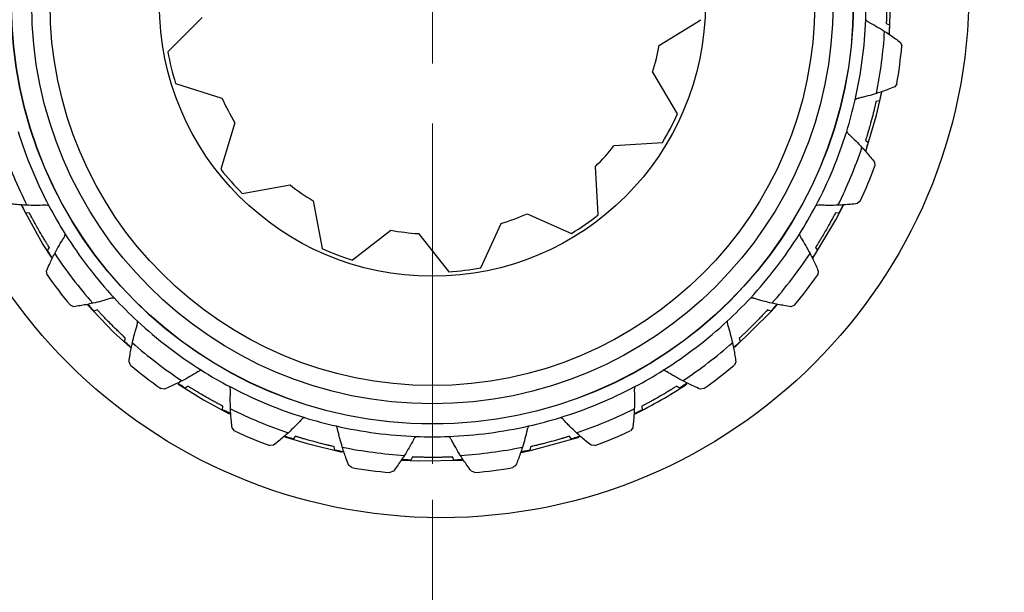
# Model space of a CAD drawing. Header units: inches. Extents: x 0.6 to 16.3, y 0.2 to 11.5.
# Tile 6 of 19: x 3.803 to 4.877, y 6.842 to 7.467. Entities that reach past the tile are written whole.
import ezdxf

# ---------------------------------------------------------------- set-up
doc = ezdxf.new("R2010")
doc.units = ezdxf.units.IN
doc.header["$MEASUREMENT"] = 0
doc.styles.add('SLDTEXTSTYLE0', font='TXT', dxfattribs={"width": 0.75})
doc.dimstyles.new('SLDDIMSTYLE0', dxfattribs={"dimtxt": 0.137795, "dimasz": 0.14, "dimexe": 0, "dimexo": 0.0625, "dimgap": 0.034449, "dimtad": 0, "dimtih": 1, "dimtoh": 1, "dimdec": 1, "dimlfac": 1.5, "dimrnd": 1e-09, "dimzin": 12, "dimdsep": 46, "dimtxsty": 'SLDTEXTSTYLE0', "dimblk1": 'CLOSED', "dimblk2": 'CLOSED', "dimsah": 1, "dimcen": 0.09, "dimadec": 0, "dimazin": 3, "dimtfac": 1, "dimtdec": 1, "dimtofl": 0, "dimtmove": 0, "dimatfit": 3, "dimldrblk": 'CLOSED', "dimfxl": 0, "dimfrac": 2, "dimtolj": 1, "dimtzin": 12, "dimarcsym": 0})
doc.dimstyles.new('SLDDIMSTYLE1', dxfattribs={"dimtxt": 0.137795, "dimasz": 0.14, "dimexe": 0, "dimexo": 0.0625, "dimgap": 0.034449, "dimtad": 0, "dimdec": 1, "dimlfac": 1.5, "dimrnd": 1e-09, "dimzin": 12, "dimdsep": 46, "dimtxsty": 'SLDTEXTSTYLE0', "dimblk1": 'CLOSED', "dimblk2": 'CLOSED', "dimsah": 1, "dimcen": 0.09, "dimadec": 0, "dimazin": 3, "dimtfac": 1, "dimtdec": 1, "dimtofl": 0, "dimtmove": 0, "dimatfit": 3, "dimldrblk": 'CLOSED', "dimfxl": 0, "dimfrac": 2, "dimtolj": 1, "dimtzin": 12, "dimarcsym": 0})
doc.dimstyles.new('SLDDIMSTYLE2', dxfattribs={"dimtxt": 0.137795, "dimasz": 0.14, "dimexe": 0, "dimexo": 0.0625, "dimgap": 0.034449, "dimtad": 0, "dimdec": 1, "dimlfac": 1.5, "dimrnd": 1e-09, "dimzin": 12, "dimdsep": 46, "dimtxsty": 'SLDTEXTSTYLE0', "dimblk1": 'CLOSED', "dimblk2": 'CLOSED', "dimsah": 1, "dimcen": 0.09, "dimadec": 0, "dimazin": 3, "dimtfac": 1, "dimtdec": 1, "dimtmove": 0, "dimatfit": 0, "dimldrblk": 'CLOSED', "dimfxl": 0, "dimfrac": 2, "dimtolj": 1, "dimtzin": 12, "dimarcsym": 0})

# ---------------------------------------------------------------- blocks, each defined once
blk = doc.blocks.new('_Closed')
at = {"color": 0, "linetype": 'ByBlock', "lineweight": -2}
for p, q in [((-1, 0.166667), (0, 0)), ((-1, 0.166667), (-1, -0.166667)), ((0, 0), (-1, -0.166667)), ((0, 0), (-1, 0))]:
    blk.add_line(p, q, dxfattribs=at)
blk = doc.blocks.new('_D')
at = {"color": 7, "linetype": 'Continuous', "lineweight": 0}
for p, q in [((3.8435, 9.5384), (1.2704, 9.5384)), ((1.3098, 9.5384), (1.3098, 9.1017)), ((1.1571, 9.0737), (1.1151, 9.0737)), ((1.1151, 9.0737), (1.1151, 8.8549)), ((1.4625, 9.0737), (1.5045, 9.0737)), ((1.5045, 9.0737), (1.5045, 8.8549)), ((1.1151, 8.8549), (1.1571, 8.8549)), ((1.5045, 8.8549), (1.4625, 8.8549)), ((1.3098, 4.6687), (1.3098, 8.6488)), ((3.0076, 4.6687), (1.2704, 4.6687))]:
    blk.add_line(p, q, dxfattribs=at)
at = {"color": 7, "linetype": 'Continuous', "lineweight": 18, "xscale": 0.14, "yscale": 0.14}
for p, rotation in [((1.3098, 9.5384), 90.0000000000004), ((1.3098, 4.6687), 270.0000000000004)]:
    blk.add_blockref('_Closed', p, dxfattribs=dict(at, rotation=rotation))
at = {"color": 7, "linetype": 'Continuous', "lineweight": 18, "char_height": 0.1378, "attachment_point": 1, "style": 'SLDTEXTSTYLE0'}
for s, insert in [('186', (1.1571, 9.0326)), ('7.3', (1.1825, 8.8264))]:
    blk.add_mtext(s, dxfattribs=dict(at, insert=insert))
blk = doc.blocks.new('_D_1')
at = {"color": 7, "linetype": 'Continuous', "lineweight": 0}
for p, q in [((2.1998, 7.039), (2.1998, 3.1911)), ((5.0865, 4.9101), (5.0865, 3.1911)), ((3.3243, 3.429), (3.2823, 3.429)), ((3.2823, 3.429), (3.2823, 3.2102)), ((3.6297, 3.429), (3.6717, 3.429)), ((3.6717, 3.429), (3.6717, 3.2102)), ((2.1998, 3.2305), (3.1615, 3.2305)), ((5.0865, 3.2305), (3.7926, 3.2305)), ((3.2823, 3.2102), (3.3243, 3.2102)), ((3.6717, 3.2102), (3.6297, 3.2102))]:
    blk.add_line(p, q, dxfattribs=at)
at = {"color": 7, "linetype": 'Continuous', "lineweight": 18, "xscale": 0.14, "yscale": 0.14, "rotation": 180.0000000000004}
blk.add_blockref('_Closed', (2.1998, 3.2305), dxfattribs=at)
at = {"color": 7, "linetype": 'Continuous', "lineweight": 18, "xscale": 0.14, "yscale": 0.14}
blk.add_blockref('_Closed', (5.0865, 3.2305), dxfattribs=at)
at = {"color": 7, "linetype": 'Continuous', "lineweight": 18, "char_height": 0.1378, "attachment_point": 1, "style": 'SLDTEXTSTYLE0'}
for s, insert in [('110', (3.3243, 3.3878)), ('4.3', (3.3497, 3.1817))]:
    blk.add_mtext(s, dxfattribs=dict(at, insert=insert))
blk = doc.blocks.new('_D_3')
at = {"color": 7, "linetype": 'Continuous', "lineweight": 0}
for p, q in [((4.2531, 6.9428), (4.2531, 4.3599)), ((5.0865, 4.9101), (5.0865, 4.3599)), ((4.5218, 4.5977), (4.4798, 4.5977)), ((4.4798, 4.5977), (4.4798, 4.379)), ((4.7254, 4.5977), (4.7674, 4.5977)), ((4.7674, 4.5977), (4.7674, 4.379)), ((4.2531, 4.3993), (4.0031, 4.3993)), ((5.0865, 4.3993), (5.3365, 4.3993)), ((4.4798, 4.379), (4.5218, 4.379)), ((4.7674, 4.379), (4.7254, 4.379))]:
    blk.add_line(p, q, dxfattribs=at)
at = {"color": 7, "linetype": 'Continuous', "lineweight": 18, "xscale": 0.14, "yscale": 0.14}
blk.add_blockref('_Closed', (4.2531, 4.3993, -0.0958), dxfattribs=at)
at = {"color": 7, "linetype": 'Continuous', "lineweight": 18, "xscale": 0.14, "yscale": 0.14, "rotation": 180.0000000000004}
blk.add_blockref('_Closed', (5.0865, 4.3993, -0.0958), dxfattribs=at)
at = {"color": 7, "linetype": 'Continuous', "lineweight": 18, "char_height": 0.1378, "attachment_point": 1, "style": 'SLDTEXTSTYLE0'}
for s, insert in [('32', (4.5218, 4.5566)), ('1.3', (4.4963, 4.3505))]:
    blk.add_mtext(s, dxfattribs=dict(at, insert=insert))
blk = doc.blocks.new('SW_CENTERMARKSYMBOL_0')
at = {"color": 0, "linetype": 'Continuous', "lineweight": 18}
for p, q in [((0, 0.1312), (0, 0.503)), ((0, 0), (0, 0.0656)), ((-0.1312, 0), (-0.503, 0)), ((0, 0), (-0.0656, 0)), ((0, 0), (0, -0.0656)), ((0, 0), (0.0656, 0)), ((0.1312, 0), (0.503, 0)), ((0, -0.1312), (0, -0.503))]:
    blk.add_line(p, q, dxfattribs=at)

msp = doc.modelspace()

# ---------------------------------------------------------------- linework, layer by layer
at = {"color": 7, "linetype": 'Continuous', "lineweight": 25}
for p, q in [((4.752, 7.4518), (4.7531, 7.4851)), ((4.0018, 7.4699), (3.9645, 7.4322)), ((4.5009, 7.4397), (4.5461, 7.4674)), ((4.7485, 7.4633), (4.7519, 7.4616)), ((4.7641, 7.4426), (4.7656, 7.4387)), ((4.5208, 7.3647), (4.4936, 7.4102)), ((3.9729, 7.3978), (4.0235, 7.3818)), ((4.7601, 7.3973), (4.7577, 7.394)), ((4.741, 7.3788), (4.7373, 7.378)), ((4.0376, 7.3548), (4.0221, 7.3041)), ((4.4514, 7.3298), (4.5043, 7.3333)), ((4.726, 7.3358), (4.7288, 7.3333)), ((4.7356, 7.3118), (4.7361, 7.3077)), ((4.4342, 7.2541), (4.4312, 7.307)), ((4.0456, 7.2776), (4.0978, 7.2869)), ((4.1229, 7.2696), (4.1327, 7.2175)), ((4.7201, 7.2691), (4.7169, 7.2665)), ((3.8132, 7.2563), (3.8094, 7.2561)), ((4.3565, 7.2555), (4.405, 7.2339)), ((4.6969, 7.2561), (4.693, 7.2563)), ((4.3061, 7.1964), (4.3281, 7.2447)), ((4.1658, 7.2049), (4.2078, 7.2374)), ((4.2379, 7.2337), (4.2709, 7.1921)), ((3.833, 7.2153), (3.8351, 7.2185)), ((4.6712, 7.2185), (4.6733, 7.2153)), ((3.8326, 7.1888), (3.8319, 7.1928)), ((4.6743, 7.1928), (4.6737, 7.1888)), ((3.8618, 7.1539), (3.858, 7.1556)), ((3.8874, 7.1503), (3.8838, 7.1491)), ((4.6225, 7.1491), (4.6188, 7.1503)), ((4.6483, 7.1556), (4.6445, 7.1539)), ((3.9171, 7.1158), (3.9183, 7.1194)), ((4.588, 7.1194), (4.5892, 7.1158)), ((3.9236, 7.09), (3.922, 7.0938)), ((4.5843, 7.0938), (4.5827, 7.09)), ((3.9608, 7.0639), (3.9568, 7.0645)), ((3.9866, 7.067), (3.9834, 7.0649)), ((4.5229, 7.0649), (4.5197, 7.067)), ((4.5495, 7.0645), (4.5455, 7.0639)), ((4.0242, 7.0414), (4.0244, 7.0452)), ((4.4819, 7.0452), (4.4821, 7.0414)), ((4.0371, 7.0182), (4.0345, 7.0214)), ((4.4718, 7.0214), (4.4692, 7.0182)), ((4.1039, 7.0123), (4.1013, 7.0094)), ((4.405, 7.0094), (4.4024, 7.0123)), ((4.0798, 7.0026), (4.0757, 7.0022)), ((4.1468, 6.9972), (4.146, 7.001)), ((4.3603, 7.001), (4.3595, 6.9972)), ((4.4306, 7.0022), (4.4265, 7.0026)), ((4.2313, 6.9898), (4.2296, 6.9863)), ((4.2767, 6.9863), (4.275, 6.9898)), ((4.1653, 6.9782), (4.162, 6.9806)), ((4.3443, 6.9806), (4.341, 6.9782)), ((4.2106, 6.9742), (4.2068, 6.9727)), ((4.2995, 6.9727), (4.2957, 6.9742))]:
    msp.add_line(p, q, dxfattribs=at)
at = {"color": 7, "linetype": 'Continuous', "lineweight": 25, "flags": 128}
for points in [[(4.7263, 7.3238), (4.738, 7.3632), (4.7436, 7.3881)], [(4.6685, 7.2069), (4.6936, 7.2486), (4.702, 7.2649)], [(3.8045, 7.2645), (3.8281, 7.2219), (3.8372, 7.2079)], [(3.8768, 7.156), (3.9051, 7.1262), (3.9231, 7.1096)], [(4.5834, 7.1098), (4.6226, 7.1483), (4.6295, 7.1561)], [(3.9752, 7.0696), (4.0032, 7.0522), (4.0315, 7.037)], [(4.092, 7.0119), (4.1163, 7.0043), (4.1548, 6.995)], [(4.3501, 6.9947), (4.3601, 6.9968), (4.4132, 7.0115)], [(4.2198, 6.9863), (4.2378, 6.9854), (4.2864, 6.9863)]]:
    msp.add_lwpolyline(points, dxfattribs=at)
at = {"color": 7, "linetype": 'Continuous', "lineweight": 25}
for centre, radius in [((4.2628, 7.4994), 1.314), ((4.2628, 7.4994), 0.576), ((4.2531, 7.4851), 0.4595), ((4.2531, 7.4851), 0.4593), ((4.2531, 7.4851), 0.4373), ((4.2531, 7.4851), 0.4173), ((4.2531, 7.4851), 0.298)]:
    msp.add_circle(centre, radius, dxfattribs=at)
for centre, radius, start, end in [((4.2628, 7.4994), 1.374, 70.7429, 238.2571), ((4.2628, 7.4994), 1.334, 70.7796, 238.2204), ((4.2628, 7.4994), 1.374, 250.7429, 58.2571), ((4.2628, 7.4994), 1.334, 250.7796, 58.2204), ((4.2531, 7.4851), 0.4733, 357.8333, 2.1667), ((4.2531, 7.4851), 0.4733, 347.1667, 357.8333), ((4.2531, 7.4851), 0.4945, 348.5332, 356.4668), ((4.2531, 7.4851), 0.2518, 342.6923, 349.6154), ((4.2531, 7.4851), 0.5145, 350.1705, 354.8295), ((4.2531, 7.4851), 0.2935, 190.3846, 197.3077), ((4.2531, 7.4851), 0.2518, 204.2308, 211.1538), ((4.2531, 7.4851), 0.4733, 342.8333, 347.1667), ((4.2531, 7.4851), 0.2935, 328.8462, 335.7692), ((4.2531, 7.4851), 0.4733, 197.1667, 207.8333), ((4.2531, 7.4851), 0.4733, 332.1667, 342.8333), ((4.2531, 7.4851), 0.2518, 315, 321.9231), ((4.2531, 7.4851), 0.4945, 198.5332, 206.4668), ((4.2531, 7.4851), 0.4945, 333.5332, 341.4668), ((4.2531, 7.4851), 0.5145, 335.1705, 339.8295), ((4.2531, 7.4851), 0.2935, 218.0769, 225), ((4.2531, 7.4851), 0.2518, 231.9231, 238.8462), ((4.2531, 7.4851), 0.4733, 207.8333, 212.1667), ((4.2531, 7.4851), 0.2518, 287.3077, 294.2308), ((4.2531, 7.4851), 0.2935, 301.1538, 308.0769), ((4.2531, 7.4851), 0.4733, 327.8333, 332.1667), ((4.2531, 7.4851), 0.4733, 212.1667, 222.8333), ((4.2531, 7.4851), 0.2518, 259.6154, 266.5385), ((4.2531, 7.4851), 0.4733, 317.1667, 327.8333), ((4.2531, 7.4851), 0.4945, 213.5332, 221.4668), ((4.2531, 7.4851), 0.2935, 245.7692, 252.6923), ((4.2531, 7.4851), 0.4945, 318.5332, 326.4668), ((4.2531, 7.4851), 0.2935, 273.4615, 280.3846), ((4.2531, 7.4851), 0.5145, 215.1705, 219.8295), ((4.2531, 7.4851), 0.5145, 320.1705, 324.8295), ((4.2531, 7.4851), 0.4733, 222.8333, 227.1667), ((4.2531, 7.4851), 0.4733, 312.8333, 317.1667), ((4.2531, 7.4851), 0.4733, 227.1667, 237.8333), ((4.2531, 7.4851), 0.4733, 302.1667, 312.8333), ((4.2531, 7.4851), 0.4945, 228.5332, 236.4668), ((4.2531, 7.4851), 0.4945, 303.5332, 311.4668), ((4.2531, 7.4851), 0.5145, 230.1705, 234.8295), ((4.2531, 7.4851), 0.4733, 237.8333, 242.1667), ((4.2531, 7.4851), 0.4733, 297.8333, 302.1667), ((4.2531, 7.4851), 0.5145, 305.1705, 309.8295), ((4.2531, 7.4851), 0.4733, 242.1667, 252.8333), ((4.2531, 7.4851), 0.4733, 287.1667, 297.8333), ((4.2531, 7.4851), 0.4999, 296.1845, 303.7664), ((4.2531, 7.4851), 0.4945, 243.5332, 251.4668), ((4.2531, 7.4851), 0.4945, 288.5332, 296.4668), ((4.2531, 7.4851), 0.4733, 252.8333, 257.1667), ((4.2531, 7.4851), 0.4733, 282.8333, 287.1667), ((4.2531, 7.4851), 0.5145, 245.1705, 249.8295), ((4.2531, 7.4851), 0.4733, 257.1667, 267.8333), ((4.2531, 7.4851), 0.4733, 272.1667, 282.8333), ((4.2531, 7.4851), 0.5145, 290.1705, 294.8295), ((4.2531, 7.4851), 0.4733, 267.8333, 272.1667), ((4.2531, 7.4851), 0.4945, 258.5332, 266.4668), ((4.2531, 7.4851), 0.4945, 273.5332, 281.4668), ((4.2531, 7.4851), 0.5145, 260.1705, 264.8295), ((4.2531, 7.4851), 0.5145, 275.1705, 279.8295)]:
    msp.add_arc(centre, radius, start, end, dxfattribs=at)
at = {"color": 8, "linetype": 'Continuous', "lineweight": 25}
msp.add_arc((4.2531, 7.4851), 1.9709, 174.13, 314.7301, dxfattribs=at)
at = {"color": 7, "linetype": 'Continuous', "lineweight": 25}
for points, knots in [([(4.7485, 7.5069), (4.7485, 7.5063), (4.7486, 7.5055), (4.7486, 7.5035), (4.7487, 7.5021), (4.7487, 7.5008), (4.7488, 7.4997), (4.7488, 7.4973), (4.7489, 7.4921), (4.749, 7.4851), (4.7489, 7.4781), (4.7489, 7.4738), (4.7488, 7.4713), (4.7487, 7.4698), (4.7487, 7.4684), (4.7486, 7.4661), (4.7486, 7.4647), (4.7485, 7.4637), (4.7485, 7.4633)], [0, 0, 0, 0, 0.16043, 0.215716, 0.259558, 0.278881, 0.293965, 0.309151, 0.378059, 0.515881, 0.608724, 0.671228, 0.698803, 0.715524, 0.7367, 0.775509, 0.897488, 1, 1, 1, 1]), ([(4.7261, 7.4672), (4.7268, 7.4665), (4.7278, 7.4655), (4.7291, 7.4648), (4.7296, 7.4645), (4.7326, 7.4629), (4.7384, 7.4598), (4.7439, 7.4564), (4.7467, 7.4546)], [0, 0, 0, 0, 0.123859, 0.172169, 0.178234, 0.194443, 0.595701, 1, 1, 1, 1]), ([(4.7519, 7.4616), (4.7519, 7.4604), (4.7516, 7.4547), (4.7515, 7.453), (4.7514, 7.4516)], [0, 0, 0, 0, 0.199918, 1, 1, 1, 1]), ([(4.7467, 7.4546), (4.7488, 7.4533), (4.7528, 7.4507), (4.7586, 7.4467), (4.7622, 7.4439), (4.7641, 7.4426)], [0, 0, 0, 0, 0.356058, 0.677963, 1, 1, 1, 1]), ([(4.7577, 7.394), (4.7552, 7.393), (4.7507, 7.3912), (4.7441, 7.3888), (4.7399, 7.3875), (4.7378, 7.3868)], [0, 0, 0, 0, 0.367191, 0.683527, 1, 1, 1, 1]), ([(4.7378, 7.3868), (4.7347, 7.3859), (4.7299, 7.3844), (4.7236, 7.3828), (4.7203, 7.3821), (4.7187, 7.3817), (4.7181, 7.3816), (4.7167, 7.3813), (4.7155, 7.3805), (4.7147, 7.38)], [0, 0, 0, 0, 0.404289, 0.618528, 0.805562, 0.82177, 0.827836, 0.876144, 1, 1, 1, 1]), ([(4.743, 7.3885), (4.7429, 7.388), (4.7427, 7.3869), (4.7416, 7.3814), (4.741, 7.3788)], [0, 0, 0, 0, 0.51366, 1, 1, 1, 1]), ([(4.7373, 7.378), (4.7371, 7.3774), (4.737, 7.3766), (4.7365, 7.3747), (4.7362, 7.3733), (4.7359, 7.372), (4.7357, 7.3709), (4.7351, 7.3686), (4.7339, 7.3636), (4.7321, 7.3567), (4.7302, 7.3501), (4.729, 7.3459), (4.7283, 7.3435), (4.7279, 7.342), (4.7275, 7.3407), (4.7268, 7.3385), (4.7264, 7.3371), (4.7261, 7.3362), (4.726, 7.3358)], [0, 0, 0, 0, 0.16043, 0.215716, 0.259558, 0.278881, 0.293965, 0.309151, 0.378059, 0.515881, 0.608724, 0.671228, 0.698803, 0.715524, 0.7367, 0.775509, 0.897488, 1, 1, 1, 1]), ([(4.7054, 7.3454), (4.7059, 7.3445), (4.7065, 7.3433), (4.7076, 7.3423), (4.708, 7.3419), (4.7105, 7.3396), (4.7153, 7.335), (4.7198, 7.3303), (4.722, 7.3279)], [0, 0, 0, 0, 0.123859, 0.172169, 0.178234, 0.194443, 0.595701, 1, 1, 1, 1]), ([(4.7288, 7.3333), (4.7285, 7.3322), (4.7267, 7.3267), (4.7262, 7.3251), (4.7257, 7.3238)], [0, 0, 0, 0, 0.199918, 1, 1, 1, 1]), ([(4.722, 7.3279), (4.7237, 7.3261), (4.7269, 7.3226), (4.7314, 7.3172), (4.7342, 7.3136), (4.7356, 7.3118)], [0, 0, 0, 0, 0.356058, 0.677963, 1, 1, 1, 1]), ([(3.8105, 7.2647), (3.808, 7.2649), (3.8032, 7.2651), (3.7962, 7.2657), (3.7917, 7.2662), (3.7894, 7.2665)], [0, 0, 0, 0, 0.356058, 0.677963, 1, 1, 1, 1]), ([(3.8094, 7.2561), (3.8089, 7.2572), (3.8063, 7.2623), (3.8055, 7.2638), (3.8049, 7.265)], [0, 0, 0, 0, 0.199918, 1, 1, 1, 1]), ([(3.8346, 7.2641), (3.8336, 7.2644), (3.8323, 7.2648), (3.8308, 7.2648), (3.8303, 7.2648), (3.8268, 7.2646), (3.8202, 7.2644), (3.8137, 7.2646), (3.8105, 7.2647)], [0, 0, 0, 0, 0.123859, 0.172169, 0.178234, 0.194443, 0.595701, 1, 1, 1, 1]), ([(4.6958, 7.2647), (4.6926, 7.2646), (4.6876, 7.2645), (4.6811, 7.2646), (4.6777, 7.2647), (4.676, 7.2648), (4.6755, 7.2648), (4.674, 7.2648), (4.6727, 7.2644), (4.6717, 7.2641)], [0, 0, 0, 0, 0.404289, 0.618528, 0.805562, 0.82177, 0.827836, 0.876144, 1, 1, 1, 1]), ([(4.7169, 7.2665), (4.7143, 7.2662), (4.7095, 7.2656), (4.7025, 7.2651), (4.698, 7.2648), (4.6958, 7.2647)], [0, 0, 0, 0, 0.367191, 0.683527, 1, 1, 1, 1]), ([(4.7014, 7.265), (4.7011, 7.2645), (4.7006, 7.2635), (4.6981, 7.2585), (4.6969, 7.2561)], [0, 0, 0, 0, 0.5136596, 1, 1, 1, 1]), ([(3.8351, 7.2185), (3.8347, 7.2191), (3.8343, 7.2197), (3.8333, 7.2214), (3.8325, 7.2226), (3.8318, 7.2238), (3.8312, 7.2247), (3.83, 7.2267), (3.8273, 7.2311), (3.8237, 7.2372), (3.8203, 7.2433), (3.8182, 7.247), (3.817, 7.2493), (3.8163, 7.2506), (3.8156, 7.2518), (3.8145, 7.2539), (3.8139, 7.2551), (3.8134, 7.256), (3.8132, 7.2563)], [0, 0, 0, 0, 0.16043, 0.215716, 0.259558, 0.278881, 0.293965, 0.309151, 0.378059, 0.515881, 0.608724, 0.671228, 0.698803, 0.715524, 0.7367, 0.775509, 0.897488, 1, 1, 1, 1]), ([(4.693, 7.2563), (4.6928, 7.2558), (4.6924, 7.2551), (4.6915, 7.2533), (4.6908, 7.2521), (4.6902, 7.2509), (4.6897, 7.2499), (4.6885, 7.2479), (4.686, 7.2433), (4.6825, 7.2371), (4.679, 7.2312), (4.6768, 7.2275), (4.6755, 7.2253), (4.6747, 7.224), (4.6739, 7.2228), (4.6727, 7.2209), (4.672, 7.2197), (4.6715, 7.2189), (4.6712, 7.2185)], [0, 0, 0, 0, 0.16043, 0.215716, 0.259558, 0.278881, 0.293965, 0.309151, 0.378059, 0.515881, 0.608724, 0.671228, 0.698803, 0.715524, 0.7367, 0.775509, 0.897488, 1, 1, 1, 1]), ([(3.8409, 7.2119), (3.8425, 7.2148), (3.8448, 7.2192), (3.8482, 7.2248), (3.85, 7.2276), (3.8509, 7.2291), (3.8512, 7.2295), (3.8519, 7.2308), (3.8522, 7.2321), (3.8525, 7.2331)], [0, 0, 0, 0, 0.404289, 0.618528, 0.805562, 0.82177, 0.827836, 0.876144, 1, 1, 1, 1]), ([(4.6538, 7.2331), (4.6541, 7.2321), (4.6544, 7.2308), (4.6551, 7.2295), (4.6554, 7.2291), (4.6573, 7.2262), (4.6607, 7.2205), (4.6638, 7.2148), (4.6653, 7.2119)], [0, 0, 0, 0, 0.123859, 0.172169, 0.178234, 0.194443, 0.595701, 1, 1, 1, 1]), ([(3.8319, 7.1928), (3.833, 7.1952), (3.8349, 7.1996), (3.8379, 7.206), (3.8399, 7.21), (3.8409, 7.2119)], [0, 0, 0, 0, 0.367191, 0.683527, 1, 1, 1, 1]), ([(3.8384, 7.207), (3.8381, 7.2075), (3.8375, 7.2084), (3.8345, 7.2131), (3.833, 7.2153)], [0, 0, 0, 0, 0.51366, 1, 1, 1, 1]), ([(4.6653, 7.2119), (4.6665, 7.2097), (4.6686, 7.2055), (4.6716, 7.1991), (4.6734, 7.1949), (4.6743, 7.1928)], [0, 0, 0, 0, 0.356058, 0.677963, 1, 1, 1, 1]), ([(4.6733, 7.2153), (4.6727, 7.2144), (4.6696, 7.2095), (4.6686, 7.2081), (4.6679, 7.207)], [0, 0, 0, 0, 0.199918, 1, 1, 1, 1]), ([(3.8826, 7.1577), (3.8802, 7.1571), (3.8755, 7.1561), (3.8686, 7.1549), (3.864, 7.1543), (3.8618, 7.1539)], [0, 0, 0, 0, 0.356058, 0.677963, 1, 1, 1, 1]), ([(3.906, 7.1633), (3.905, 7.1633), (3.9036, 7.1634), (3.9022, 7.163), (3.9017, 7.1628), (3.8984, 7.1618), (3.8921, 7.1599), (3.8858, 7.1584), (3.8826, 7.1577)], [0, 0, 0, 0, 0.123859, 0.172169, 0.178234, 0.194443, 0.595701, 1, 1, 1, 1]), ([(4.6237, 7.1577), (4.6205, 7.1584), (4.6157, 7.1596), (4.6094, 7.1613), (4.6062, 7.1623), (4.6046, 7.1628), (4.6041, 7.163), (4.6027, 7.1634), (4.6013, 7.1633), (4.6003, 7.1633)], [0, 0, 0, 0, 0.4042889, 0.6185277, 0.8055616, 0.8217703, 0.8278357, 0.876144, 1, 1, 1, 1]), ([(4.6445, 7.1539), (4.6419, 7.1543), (4.6371, 7.155), (4.6302, 7.1563), (4.6259, 7.1572), (4.6237, 7.1577)], [0, 0, 0, 0, 0.367191, 0.683527, 1, 1, 1, 1]), ([(3.8838, 7.1491), (3.883, 7.1499), (3.8792, 7.1542), (3.8781, 7.1555), (3.8772, 7.1565)], [0, 0, 0, 0, 0.199918, 1, 1, 1, 1]), ([(3.9183, 7.1194), (3.9179, 7.1198), (3.9173, 7.1204), (3.9158, 7.1217), (3.9148, 7.1227), (3.9138, 7.1236), (3.913, 7.1243), (3.9113, 7.126), (3.9075, 7.1296), (3.9025, 7.1345), (3.8976, 7.1395), (3.8947, 7.1426), (3.8929, 7.1444), (3.8919, 7.1455), (3.8909, 7.1465), (3.8893, 7.1482), (3.8884, 7.1493), (3.8877, 7.15), (3.8874, 7.1503)], [0, 0, 0, 0, 0.16043, 0.215716, 0.259558, 0.278881, 0.293965, 0.309151, 0.378059, 0.515881, 0.608724, 0.671228, 0.698803, 0.715524, 0.7367, 0.775509, 0.897488, 1, 1, 1, 1]), ([(4.6188, 7.1503), (4.6184, 7.1498), (4.6179, 7.1492), (4.6165, 7.1478), (4.6156, 7.1467), (4.6147, 7.1458), (4.6139, 7.145), (4.6123, 7.1433), (4.6087, 7.1395), (4.6037, 7.1345), (4.5988, 7.1296), (4.5957, 7.1266), (4.5939, 7.1249), (4.5927, 7.1238), (4.5917, 7.1229), (4.59, 7.1213), (4.589, 7.1203), (4.5883, 7.1197), (4.588, 7.1194)], [0, 0, 0, 0, 0.16043, 0.215716, 0.259558, 0.278881, 0.293965, 0.309151, 0.378059, 0.515881, 0.608724, 0.671228, 0.698803, 0.715524, 0.7367, 0.775509, 0.897488, 1, 1, 1, 1]), ([(4.6291, 7.1565), (4.6287, 7.1561), (4.628, 7.1552), (4.6243, 7.1511), (4.6225, 7.1491)], [0, 0, 0, 0, 0.51366, 1, 1, 1, 1]), ([(3.9257, 7.1146), (3.9264, 7.1177), (3.9276, 7.1226), (3.9294, 7.1288), (3.9303, 7.1321), (3.9308, 7.1337), (3.931, 7.1342), (3.9314, 7.1356), (3.9314, 7.137), (3.9313, 7.138)], [0, 0, 0, 0, 0.404289, 0.618528, 0.805562, 0.82177, 0.827836, 0.876144, 1, 1, 1, 1]), ([(4.575, 7.138), (4.5749, 7.137), (4.5749, 7.1356), (4.5753, 7.1342), (4.5754, 7.1337), (4.5765, 7.1304), (4.5784, 7.1241), (4.5799, 7.1177), (4.5806, 7.1146)], [0, 0, 0, 0, 0.123859, 0.172169, 0.178234, 0.194443, 0.595701, 1, 1, 1, 1]), ([(3.9245, 7.1091), (3.9241, 7.1095), (3.9233, 7.1102), (3.9191, 7.114), (3.9171, 7.1158)], [0, 0, 0, 0, 0.51366, 1, 1, 1, 1]), ([(3.922, 7.0938), (3.9223, 7.0963), (3.923, 7.1011), (3.9243, 7.1081), (3.9252, 7.1124), (3.9257, 7.1146)], [0, 0, 0, 0, 0.367191, 0.683527, 1, 1, 1, 1]), ([(4.5806, 7.1146), (4.5811, 7.1121), (4.5821, 7.1075), (4.5833, 7.1005), (4.584, 7.096), (4.5843, 7.0938)], [0, 0, 0, 0, 0.356058, 0.677963, 1, 1, 1, 1]), ([(4.5892, 7.1158), (4.5883, 7.115), (4.5841, 7.1111), (4.5828, 7.11), (4.5817, 7.1091)], [0, 0, 0, 0, 0.1999183, 1, 1, 1, 1]), ([(4.0012, 7.0844), (4.0002, 7.0842), (3.9988, 7.0839), (3.9976, 7.0831), (3.9971, 7.0828), (3.9942, 7.081), (3.9886, 7.0775), (3.9828, 7.0745), (3.98, 7.0729)], [0, 0, 0, 0, 0.123859, 0.172169, 0.178234, 0.194443, 0.595701, 1, 1, 1, 1]), ([(4.5263, 7.0729), (4.5234, 7.0745), (4.5191, 7.0768), (4.5135, 7.0801), (4.5106, 7.0819), (4.5092, 7.0828), (4.5087, 7.0831), (4.5075, 7.0839), (4.5061, 7.0842), (4.5051, 7.0844)], [0, 0, 0, 0, 0.4042889, 0.6185277, 0.8055616, 0.8217703, 0.8278357, 0.876144, 1, 1, 1, 1]), ([(3.98, 7.0729), (3.9778, 7.0718), (3.9735, 7.0696), (3.9671, 7.0666), (3.9629, 7.0648), (3.9608, 7.0639)], [0, 0, 0, 0, 0.356058, 0.677963, 1, 1, 1, 1]), ([(4.5455, 7.0639), (4.5431, 7.065), (4.5386, 7.0669), (4.5322, 7.0699), (4.5283, 7.0719), (4.5263, 7.0729)], [0, 0, 0, 0, 0.367191, 0.683527, 1, 1, 1, 1]), ([(3.9834, 7.0649), (3.9824, 7.0656), (3.9776, 7.0687), (3.9762, 7.0696), (3.975, 7.0704)], [0, 0, 0, 0, 0.199918, 1, 1, 1, 1]), ([(4.0244, 7.0452), (4.0238, 7.0455), (4.0231, 7.0459), (4.0214, 7.0468), (4.0201, 7.0475), (4.0189, 7.0481), (4.018, 7.0486), (4.0159, 7.0497), (4.0113, 7.0522), (4.0052, 7.0557), (3.9992, 7.0592), (3.9955, 7.0615), (3.9934, 7.0628), (3.9921, 7.0636), (3.9909, 7.0643), (3.9889, 7.0656), (3.9877, 7.0663), (3.9869, 7.0668), (3.9866, 7.067)], [0, 0, 0, 0, 0.16043, 0.215716, 0.259558, 0.278881, 0.293965, 0.309151, 0.378059, 0.515881, 0.608724, 0.671228, 0.698803, 0.715524, 0.7367, 0.775509, 0.897488, 1, 1, 1, 1]), ([(4.0328, 7.0424), (4.0327, 7.0457), (4.0325, 7.0507), (4.0326, 7.0572), (4.0327, 7.0605), (4.0328, 7.0622), (4.0328, 7.0628), (4.0329, 7.0642), (4.0324, 7.0656), (4.0321, 7.0665)], [0, 0, 0, 0, 0.404289, 0.618528, 0.805562, 0.82177, 0.827836, 0.876144, 1, 1, 1, 1]), ([(4.4741, 7.0665), (4.4739, 7.0656), (4.4734, 7.0642), (4.4735, 7.0628), (4.4735, 7.0622), (4.4737, 7.0588), (4.4738, 7.0522), (4.4736, 7.0457), (4.4735, 7.0424)], [0, 0, 0, 0, 0.1238591, 0.1721686, 0.1782342, 0.1944432, 0.595701, 1, 1, 1, 1]), ([(4.5197, 7.067), (4.5192, 7.0667), (4.5185, 7.0663), (4.5169, 7.0652), (4.5157, 7.0645), (4.5145, 7.0638), (4.5136, 7.0632), (4.5116, 7.062), (4.5071, 7.0593), (4.501, 7.0557), (4.495, 7.0523), (4.4912, 7.0502), (4.489, 7.049), (4.4877, 7.0483), (4.4864, 7.0476), (4.4844, 7.0465), (4.4831, 7.0459), (4.4823, 7.0454), (4.4819, 7.0452)], [0, 0, 0, 0, 0.16043, 0.215716, 0.259558, 0.278881, 0.293965, 0.309151, 0.378059, 0.515881, 0.608724, 0.671228, 0.698803, 0.715524, 0.7367, 0.775509, 0.897488, 1, 1, 1, 1]), ([(4.5313, 7.0704), (4.5308, 7.0701), (4.5299, 7.0695), (4.5252, 7.0664), (4.5229, 7.0649)], [0, 0, 0, 0, 0.51366, 1, 1, 1, 1]), ([(4.0331, 7.0369), (4.0325, 7.0371), (4.0315, 7.0376), (4.0266, 7.0402), (4.0242, 7.0414)], [0, 0, 0, 0, 0.51366, 1, 1, 1, 1]), ([(4.0345, 7.0214), (4.0342, 7.024), (4.0337, 7.0288), (4.0331, 7.0358), (4.0329, 7.0402), (4.0328, 7.0424)], [0, 0, 0, 0, 0.367191, 0.683527, 1, 1, 1, 1]), ([(4.4735, 7.0424), (4.4734, 7.0399), (4.4732, 7.0352), (4.4726, 7.0282), (4.472, 7.0236), (4.4718, 7.0214)], [0, 0, 0, 0, 0.356058, 0.677963, 1, 1, 1, 1]), ([(4.4821, 7.0414), (4.4811, 7.0409), (4.476, 7.0382), (4.4745, 7.0375), (4.4732, 7.0369)], [0, 0, 0, 0, 0.199918, 1, 1, 1, 1]), ([(4.1134, 7.0329), (4.1126, 7.0324), (4.1113, 7.0317), (4.1103, 7.0307), (4.1099, 7.0303), (4.1076, 7.0277), (4.1031, 7.0229), (4.0983, 7.0185), (4.096, 7.0163)], [0, 0, 0, 0, 0.123859, 0.172169, 0.178234, 0.194443, 0.595701, 1, 1, 1, 1]), ([(4.4103, 7.0163), (4.408, 7.0185), (4.4043, 7.0219), (4.3998, 7.0266), (4.3975, 7.029), (4.3964, 7.0303), (4.396, 7.0307), (4.395, 7.0317), (4.3937, 7.0324), (4.3929, 7.0329)], [0, 0, 0, 0, 0.4042889, 0.6185277, 0.8055616, 0.8217703, 0.8278357, 0.876144, 1, 1, 1, 1]), ([(4.1548, 7.0005), (4.1539, 7.0036), (4.1525, 7.0084), (4.1509, 7.0147), (4.1501, 7.018), (4.1497, 7.0196), (4.1496, 7.0202), (4.1493, 7.0216), (4.1485, 7.0227), (4.148, 7.0236)], [0, 0, 0, 0, 0.404289, 0.618528, 0.805562, 0.82177, 0.827836, 0.876144, 1, 1, 1, 1]), ([(4.3583, 7.0236), (4.3577, 7.0227), (4.357, 7.0216), (4.3567, 7.0202), (4.3565, 7.0196), (4.3558, 7.0163), (4.3543, 7.0098), (4.3524, 7.0036), (4.3515, 7.0005)], [0, 0, 0, 0, 0.123859, 0.172169, 0.178234, 0.194443, 0.595701, 1, 1, 1, 1]), ([(4.096, 7.0163), (4.0941, 7.0146), (4.0906, 7.0114), (4.0852, 7.0069), (4.0816, 7.004), (4.0798, 7.0026)], [0, 0, 0, 0, 0.356058, 0.677963, 1, 1, 1, 1]), ([(4.1013, 7.0094), (4.1002, 7.0098), (4.0947, 7.0115), (4.0931, 7.0121), (4.0918, 7.0126)], [0, 0, 0, 0, 0.199918, 1, 1, 1, 1]), ([(4.146, 7.001), (4.1454, 7.0011), (4.1446, 7.0013), (4.1427, 7.0017), (4.1413, 7.0021), (4.14, 7.0024), (4.139, 7.0026), (4.1367, 7.0032), (4.1316, 7.0044), (4.1248, 7.0062), (4.1181, 7.008), (4.114, 7.0092), (4.1115, 7.0099), (4.1101, 7.0104), (4.1087, 7.0108), (4.1065, 7.0115), (4.1052, 7.0119), (4.1043, 7.0122), (4.1039, 7.0123)], [0, 0, 0, 0, 0.16043, 0.215716, 0.259558, 0.278881, 0.293965, 0.309151, 0.378059, 0.515881, 0.608724, 0.671228, 0.698803, 0.715524, 0.7367, 0.775509, 0.897488, 1, 1, 1, 1]), ([(4.2353, 7.0121), (4.2345, 7.0114), (4.2335, 7.0105), (4.2328, 7.0092), (4.2325, 7.0087), (4.231, 7.0057), (4.2278, 6.9998), (4.2244, 6.9943), (4.2227, 6.9916)], [0, 0, 0, 0, 0.123859, 0.172169, 0.178234, 0.194443, 0.595701, 1, 1, 1, 1]), ([(4.2836, 6.9916), (4.2819, 6.9943), (4.2793, 6.9986), (4.2761, 7.0042), (4.2745, 7.0072), (4.2738, 7.0087), (4.2735, 7.0092), (4.2728, 7.0105), (4.2718, 7.0114), (4.271, 7.0121)], [0, 0, 0, 0, 0.404289, 0.618528, 0.805562, 0.82177, 0.827836, 0.876144, 1, 1, 1, 1]), ([(4.4024, 7.0123), (4.4019, 7.0121), (4.4011, 7.0119), (4.3992, 7.0113), (4.3978, 7.0109), (4.3965, 7.0105), (4.3955, 7.0102), (4.3933, 7.0095), (4.3883, 7.008), (4.3814, 7.0061), (4.3747, 7.0044), (4.3706, 7.0034), (4.3681, 7.0028), (4.3666, 7.0024), (4.3652, 7.0021), (4.363, 7.0016), (4.3616, 7.0013), (4.3607, 7.0011), (4.3603, 7.001)], [0, 0, 0, 0, 0.16043, 0.215716, 0.259558, 0.278881, 0.293965, 0.309151, 0.378059, 0.515881, 0.608724, 0.671228, 0.698803, 0.715524, 0.7367, 0.775509, 0.897488, 1, 1, 1, 1]), ([(4.4145, 7.0126), (4.4139, 7.0124), (4.4129, 7.012), (4.4076, 7.0103), (4.405, 7.0094)], [0, 0, 0, 0, 0.51366, 1, 1, 1, 1]), ([(4.4265, 7.0026), (4.4244, 7.0042), (4.4206, 7.0072), (4.4153, 7.0118), (4.412, 7.0148), (4.4103, 7.0163)], [0, 0, 0, 0, 0.367191, 0.683527, 1, 1, 1, 1]), ([(4.1566, 6.9952), (4.156, 6.9953), (4.1549, 6.9955), (4.1495, 6.9967), (4.1468, 6.9972)], [0, 0, 0, 0, 0.51366, 1, 1, 1, 1]), ([(4.162, 6.9806), (4.161, 6.983), (4.1593, 6.9875), (4.1569, 6.9942), (4.1555, 6.9984), (4.1548, 7.0005)], [0, 0, 0, 0, 0.367191, 0.683527, 1, 1, 1, 1]), ([(4.3515, 7.0005), (4.3507, 6.9981), (4.3492, 6.9936), (4.3468, 6.987), (4.3451, 6.9827), (4.3443, 6.9806)], [0, 0, 0, 0, 0.356058, 0.677963, 1, 1, 1, 1]), ([(4.3595, 6.9972), (4.3584, 6.997), (4.3527, 6.9958), (4.3511, 6.9955), (4.3497, 6.9952)], [0, 0, 0, 0, 0.199918, 1, 1, 1, 1]), ([(4.2227, 6.9916), (4.2213, 6.9895), (4.2187, 6.9855), (4.2147, 6.9797), (4.212, 6.976), (4.2106, 6.9742)], [0, 0, 0, 0, 0.356058, 0.677963, 1, 1, 1, 1]), ([(4.2296, 6.9863), (4.2284, 6.9864), (4.2227, 6.9867), (4.221, 6.9868), (4.2196, 6.9869)], [0, 0, 0, 0, 0.199918, 1, 1, 1, 1]), ([(4.275, 6.9898), (4.2744, 6.9897), (4.2735, 6.9897), (4.2716, 6.9896), (4.2702, 6.9896), (4.2688, 6.9895), (4.2677, 6.9895), (4.2654, 6.9894), (4.2602, 6.9893), (4.2531, 6.9893), (4.2462, 6.9893), (4.2419, 6.9894), (4.2393, 6.9895), (4.2378, 6.9895), (4.2364, 6.9896), (4.2341, 6.9896), (4.2327, 6.9897), (4.2318, 6.9897), (4.2313, 6.9898)], [0, 0, 0, 0, 0.16043, 0.215716, 0.259558, 0.278881, 0.293965, 0.309151, 0.378059, 0.515881, 0.608724, 0.671228, 0.698803, 0.715524, 0.7367, 0.775509, 0.897488, 1, 1, 1, 1]), ([(4.2866, 6.9869), (4.2861, 6.9869), (4.285, 6.9868), (4.2794, 6.9865), (4.2767, 6.9863)], [0, 0, 0, 0, 0.51366, 1, 1, 1, 1]), ([(4.2957, 6.9742), (4.2941, 6.9763), (4.2912, 6.9802), (4.2872, 6.986), (4.2848, 6.9897), (4.2836, 6.9916)], [0, 0, 0, 0, 0.367191, 0.683527, 1, 1, 1, 1])]:
    msp.add_open_spline(points, degree=3, knots=knots, dxfattribs=at)

# ---------------------------------------------------------------- block references
at = {"color": 7, "linetype": 'Continuous', "lineweight": 0}
msp.add_blockref('SW_CENTERMARKSYMBOL_0', (4.2531, 7.4851), dxfattribs=at)

# ---------------------------------------------------------------- dimensions: what is measured, and where the dimension line sits
at = {"color": 7, "linetype": 'Continuous', "lineweight": 18}
dim = msp.add_linear_dim(base=(1.3098, 4.6687), p1=(3.8828, 9.5384), p2=(3.047, 4.6687), angle=90, dimstyle='SLDDIMSTYLE0', dxfattribs=at)
dim.commit()
dim.dimension.update_dxf_attribs({"geometry": '_D', "text_midpoint": (1.3098, 8.8752), "dimtype": 160})
for base, p1, p2, dimstyle, picture, middle in [((5.0865, 3.2305), (2.1998, 7.0784), (5.0865, 4.9494), 'SLDDIMSTYLE1', '_D_1', (3.477, 3.2305)), ((5.08648, 4.39928), (4.25315, 6.98216), (5.08648, 4.94943), 'SLDDIMSTYLE2', '_D_3', (4.6236, 4.39928))]:
    dim = msp.add_linear_dim(base=base, p1=p1, p2=p2, dimstyle=dimstyle, dxfattribs=at)
    dim.commit()
    dim.dimension.update_dxf_attribs({"geometry": picture, "text_midpoint": middle, "dimtype": 160})

doc.saveas('drawing.dxf')
